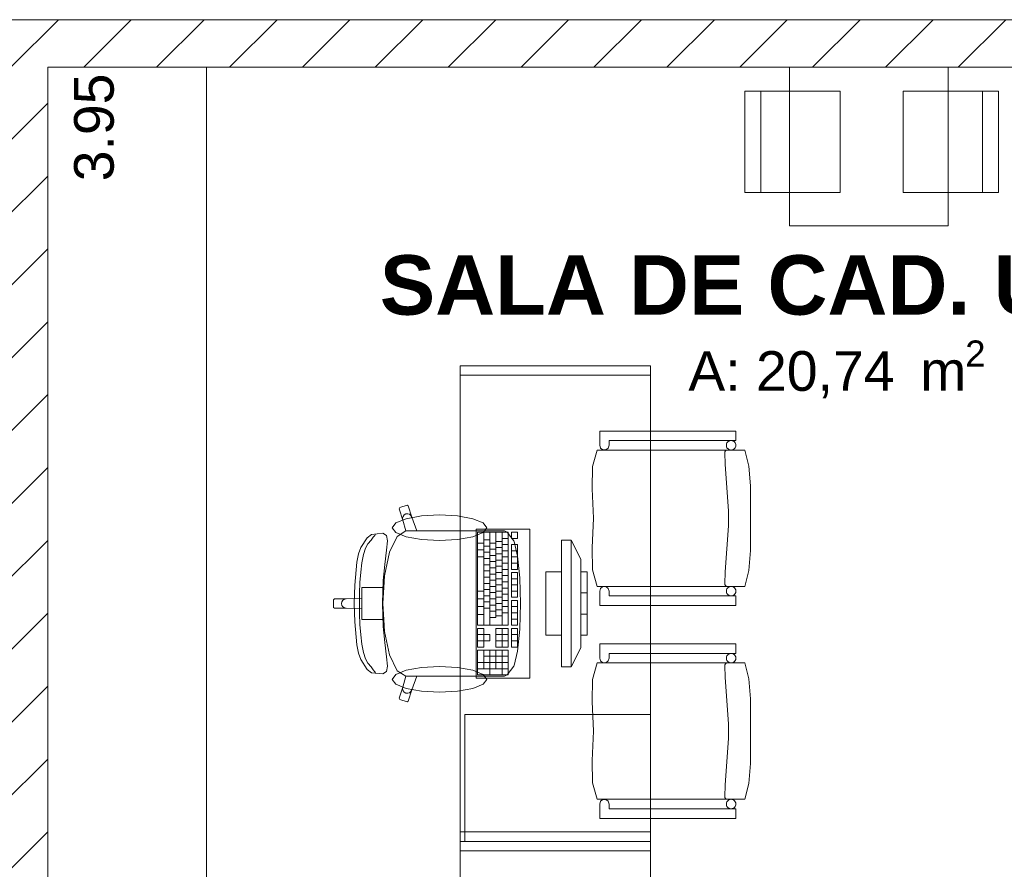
# Model space of a CAD drawing. Header units: millimetres. Extents: x 2826 to 3034, y 1533 to 1590.
# Tile 201 of 248: x 2998.57 to 3001.67, y 1575.23 to 1577.91. Entities that reach past the tile are written whole.
import ezdxf
from ezdxf.enums import TextEntityAlignment as Align

# ---------------------------------------------------------------- set-up
doc = ezdxf.new("R2010")
doc.units = ezdxf.units.MM
doc.layers.add('_Caneta_No__220', color=7, linetype='Continuous', lineweight=15, true_color=0x8a8a8a)
doc.styles.add('ESTILO_GERADO_1', font='arialbd.ttf')
doc.styles.add('ESTILO_GERADO_2', font='arial.ttf')

# ---------------------------------------------------------------- blocks, each defined once
blk = doc.blocks.new('A$Cdd268059')
at = {"layer": '_Caneta_No__220'}
h = blk.add_hatch(dxfattribs=at)
h.set_pattern_fill('TIJOLO_COMUM_0005', color=256, style=0, pattern_type=2)
h.set_pattern_definition([(45, (0.02328, 0.61931), (-0.1149048, 0.1149048), [])])
h.paths.add_polyline_path([(13.1987, 6.0693), (13.1987, 5.9193), (17.6813, 5.9193), (17.6813, 6.0693)])
h = blk.add_hatch(dxfattribs=at)
h.set_pattern_fill('TIJOLO_COMUM_0005', color=256, style=0, pattern_type=2)
h.set_pattern_definition([(45, (0.02328, 0.61931), (-0.1149048, 0.1149048), [])])
h.paths.add_polyline_path([(13.4452, 1.9693), (13.4452, 5.9193), (13.2952, 5.9193), (13.2952, 1.9693)])
for p, q in [((4.4708, 6.0693), (18.6963, 6.0693)), ((13.4452, 5.9193), (13.4452, 1.9693)), ((18.6963, 5.9193), (13.4452, 5.9193)), ((13.9452, 5.9193), (13.4452, 5.9193)), ((13.4452, 5.9193), (13.4452, 1.9693)), ((13.9452, 1.9693), (13.9452, 5.9193)), ((15.693, 5.8441), (15.693, 5.5241)), ((16.3923, 5.8441), (16.3923, 5.5241)), ((15.1852, 4.7723), (15.1852, 4.7273)), ((15.6145, 4.7723), (15.1852, 4.7723)), ((15.6145, 4.7423), (15.6145, 4.7723)), ((15.1852, 4.7273), (15.1876, 4.7185)), ((15.2118, 4.7185), (15.2147, 4.7273)), ((15.2147, 4.7273), (15.2147, 4.7423)), ((15.2147, 4.7423), (15.6145, 4.7423)), ((15.1773, 4.7123), (15.162, 4.6604)), ((15.6431, 4.7123), (15.1773, 4.7123)), ((15.1876, 4.7185), (15.195, 4.7131)), ((15.195, 4.7131), (15.2043, 4.7131)), ((15.2043, 4.7131), (15.2118, 4.7185)), ((15.5795, 4.705), (15.5798, 4.7064)), ((15.5795, 4.7043), (15.5795, 4.705)), ((15.5805, 4.6663), (15.5795, 4.7043)), ((15.5798, 4.7064), (15.5803, 4.7077)), ((15.5803, 4.7077), (15.581, 4.7089)), ((15.581, 4.7089), (15.5819, 4.71)), ((15.5819, 4.71), (15.5829, 4.7109)), ((15.5829, 4.7109), (15.5841, 4.7116)), ((15.5841, 4.7116), (15.5855, 4.7121)), ((15.5855, 4.7121), (15.5868, 4.7123)), ((15.6557, 4.662), (15.6431, 4.7123)), ((15.162, 4.6604), (15.1617, 4.5903)), ((15.5915, 4.5208), (15.5805, 4.6663)), ((15.6608, 4.5994), (15.6557, 4.662)), ((15.6608, 4.4973), (15.6608, 4.5994)), ((15.1617, 4.5903), (15.1659, 4.4973)), ((14.5779, 4.5383), (14.5551, 4.5308)), ((14.5816, 4.5364), (14.5779, 4.5383)), ((14.593, 4.501), (14.5816, 4.5364)), ((14.5551, 4.5308), (14.5532, 4.527)), ((14.5532, 4.527), (14.5646, 4.4916)), ((14.5655, 4.5031), (14.5639, 4.4975)), ((14.5691, 4.5078), (14.5655, 4.5031)), ((14.5742, 4.5107), (14.5691, 4.5078)), ((14.58, 4.5113), (14.5742, 4.5107)), ((14.5856, 4.5097), (14.58, 4.5113)), ((14.5902, 4.5061), (14.5856, 4.5097)), ((14.593, 4.501), (14.5902, 4.5061)), ((15.5915, 4.4738), (15.5915, 4.5208)), ((14.5639, 4.4975), (14.5646, 4.4916)), ((14.5646, 4.4916), (14.5743, 4.4575)), ((14.6087, 4.4576), (14.593, 4.501)), ((15.1659, 4.4973), (15.1617, 4.4044)), ((15.5805, 4.3283), (15.5915, 4.4738)), ((15.6608, 4.3953), (15.6608, 4.4973)), ((14.4652, 4.4464), (14.452, 4.4359)), ((14.5013, 4.4497), (14.4652, 4.4464)), ((14.4706, 4.4371), (14.4758, 4.4433)), ((14.4758, 4.4433), (14.4784, 4.4471)), ((14.5129, 4.443), (14.5013, 4.4497)), ((14.5159, 4.4258), (14.5129, 4.443)), ((14.5464, 4.4401), (14.5226, 4.3904)), ((14.5743, 4.4575), (14.5464, 4.4401)), ((14.5745, 4.4576), (14.5743, 4.4575)), ((14.5745, 4.4576), (14.6087, 4.4576)), ((14.8178, 4.4576), (14.6087, 4.4576)), ((14.8001, 4.4535), (14.8001, 4.1598)), ((14.897, 4.4535), (14.8001, 4.4535)), ((14.8539, 4.4576), (14.8178, 4.4576)), ((14.8194, 4.4535), (14.8194, 4.1598)), ((14.8388, 4.4535), (14.8388, 4.1598)), ((14.8849, 4.4576), (14.8539, 4.4576)), ((14.8582, 4.4535), (14.8582, 4.1842)), ((14.8776, 4.4535), (14.8776, 4.1598)), ((14.8935, 4.453), (14.8849, 4.4576)), ((14.9147, 4.4262), (14.8935, 4.453)), ((14.897, 4.1598), (14.897, 4.4535)), ((14.9067, 4.4535), (14.9067, 4.4339)), ((14.9261, 4.4535), (14.9067, 4.4535)), ((14.9261, 4.4339), (14.9261, 4.4535)), ((14.452, 4.4359), (14.432, 4.4048)), ((14.4467, 4.4031), (14.4544, 4.4163)), ((14.4544, 4.4163), (14.4645, 4.428)), ((14.4645, 4.428), (14.4706, 4.4371)), ((14.5133, 4.3969), (14.5159, 4.4258)), ((14.8001, 4.4192), (14.8194, 4.4192)), ((14.8194, 4.429), (14.8388, 4.429)), ((14.8194, 4.4095), (14.8388, 4.4095)), ((14.8388, 4.4192), (14.8582, 4.4192)), ((14.8582, 4.4241), (14.8776, 4.4241)), ((14.8776, 4.4339), (14.897, 4.4339)), ((14.8776, 4.4144), (14.897, 4.4144)), ((14.9067, 4.4339), (14.9261, 4.4339)), ((14.9067, 4.4144), (14.9067, 4.336)), ((14.9261, 4.4144), (14.9067, 4.4144)), ((14.9156, 4.4241), (14.9147, 4.4262)), ((14.9263, 4.3782), (14.9156, 4.4241)), ((14.9261, 4.336), (14.9261, 4.4144)), ((15.0652, 4.4283), (15.0652, 4.0283)), ((15.0952, 4.4283), (15.0652, 4.4283)), ((15.0952, 4.0283), (15.0952, 4.4283)), ((15.0952, 4.4283), (15.1252, 4.3683)), ((14.4247, 4.3849), (14.4199, 4.359)), ((14.432, 4.4048), (14.4247, 4.3849)), ((14.4355, 4.3568), (14.4405, 4.3828)), ((14.4405, 4.3828), (14.4467, 4.4031)), ((14.5226, 4.3904), (14.5067, 4.3161)), ((14.5075, 4.3515), (14.5133, 4.3969)), ((14.8001, 4.3972), (14.8194, 4.3972)), ((14.8194, 4.3899), (14.8388, 4.3899)), ((14.8388, 4.3997), (14.8582, 4.3997)), ((14.8388, 4.3801), (14.8582, 4.3801)), ((14.8582, 4.4046), (14.8776, 4.4046)), ((14.8582, 4.385), (14.8776, 4.385)), ((14.8776, 4.3948), (14.897, 4.3948)), ((14.9067, 4.3948), (14.9261, 4.3948)), ((14.9334, 4.3094), (14.9263, 4.3782)), ((15.1617, 4.4044), (15.162, 4.3342)), ((15.6557, 4.3326), (15.6608, 4.3953)), ((14.4199, 4.359), (14.4129, 4.2858)), ((14.4318, 4.3269), (14.4355, 4.3568)), ((14.5028, 4.3006), (14.5075, 4.3515)), ((14.8001, 4.3752), (14.8194, 4.3752)), ((14.8194, 4.3703), (14.8388, 4.3703)), ((14.8194, 4.3507), (14.8388, 4.3507)), ((14.8388, 4.3605), (14.8582, 4.3605)), ((14.8582, 4.3654), (14.8776, 4.3654)), ((14.8776, 4.3752), (14.897, 4.3752)), ((14.8776, 4.3556), (14.897, 4.3556)), ((14.9067, 4.3752), (14.9261, 4.3752)), ((14.9067, 4.3556), (14.9261, 4.3556)), ((15.1252, 4.3683), (15.1252, 4.0883)), ((14.4293, 4.2944), (14.4318, 4.3269)), ((14.5067, 4.3161), (14.5044, 4.2786)), ((14.8194, 4.3311), (14.8388, 4.3311)), ((14.8388, 4.3409), (14.8582, 4.3409)), ((14.8388, 4.3213), (14.8582, 4.3213)), ((14.8582, 4.3458), (14.8776, 4.3458)), ((14.8582, 4.3262), (14.8776, 4.3262)), ((14.8776, 4.336), (14.897, 4.336)), ((14.8776, 4.3164), (14.897, 4.3164)), ((14.9067, 4.336), (14.9261, 4.336)), ((14.9067, 4.3262), (14.9067, 4.2479)), ((14.9261, 4.3262), (14.9067, 4.3262)), ((14.9261, 4.2479), (14.9261, 4.3262)), ((15.0152, 4.3283), (15.0152, 4.1283)), ((15.0652, 4.3283), (15.0152, 4.3283)), ((15.0652, 4.1283), (15.0652, 4.3283)), ((15.1252, 4.3283), (15.1252, 4.1283)), ((15.1452, 4.3283), (15.1252, 4.3283)), ((15.1452, 4.1283), (15.1452, 4.3283)), ((15.162, 4.3342), (15.1773, 4.2823)), ((15.5795, 4.2903), (15.5805, 4.3283)), ((15.6431, 4.2823), (15.6557, 4.3326)), ((14.4129, 4.2858), (14.4108, 4.2283)), ((14.4278, 4.261), (14.4293, 4.2944)), ((14.5005, 4.2283), (14.5028, 4.3006)), ((14.8194, 4.3115), (14.8388, 4.3115)), ((14.8194, 4.292), (14.8388, 4.292)), ((14.8388, 4.3017), (14.8582, 4.3017)), ((14.8582, 4.3066), (14.8776, 4.3066)), ((14.8582, 4.2871), (14.8776, 4.2871)), ((14.8776, 4.2969), (14.897, 4.2969)), ((14.9067, 4.3066), (14.9261, 4.3066)), ((14.9067, 4.2871), (14.9261, 4.2871)), ((14.9335, 4.3083), (14.9334, 4.3094)), ((14.936, 4.2283), (14.9335, 4.3083)), ((15.5795, 4.2896), (15.5795, 4.2903)), ((15.5798, 4.2883), (15.5795, 4.2896)), ((15.5803, 4.2869), (15.5798, 4.2883)), ((15.581, 4.2857), (15.5803, 4.2869)), ((15.5819, 4.2847), (15.581, 4.2857)), ((15.5829, 4.2838), (15.5819, 4.2847)), ((14.4274, 4.2283), (14.4278, 4.261)), ((14.4657, 4.2786), (14.4357, 4.2786)), ((14.4357, 4.2786), (14.4357, 4.2452)), ((14.5044, 4.2786), (14.4657, 4.2786)), ((14.5044, 4.2786), (14.5012, 4.2283)), ((14.8001, 4.2675), (14.8194, 4.2675)), ((14.8194, 4.2724), (14.8388, 4.2724)), ((14.8388, 4.2822), (14.8582, 4.2822)), ((14.8388, 4.2626), (14.8582, 4.2626)), ((14.8582, 4.2675), (14.8776, 4.2675)), ((14.8776, 4.2773), (14.897, 4.2773)), ((14.8776, 4.2577), (14.897, 4.2577)), ((14.9067, 4.2675), (14.9261, 4.2675)), ((15.1252, 4.2616), (15.1452, 4.2616)), ((15.1773, 4.2823), (15.6431, 4.2823)), ((15.1876, 4.2761), (15.1852, 4.2673)), ((15.1852, 4.2673), (15.1852, 4.2223)), ((15.195, 4.2816), (15.1876, 4.2761)), ((15.2043, 4.2816), (15.195, 4.2816)), ((15.2118, 4.2761), (15.2043, 4.2816)), ((15.2147, 4.2673), (15.2118, 4.2761)), ((15.2147, 4.2523), (15.2147, 4.2673)), ((15.5841, 4.2831), (15.5829, 4.2838)), ((14.349, 4.2434), (14.346, 4.2404)), ((14.346, 4.2404), (14.346, 4.2283)), ((14.346, 4.2162), (14.346, 4.2283)), ((14.3859, 4.2434), (14.349, 4.2434)), ((14.3721, 4.2341), (14.3709, 4.2283)), ((14.3721, 4.2225), (14.3709, 4.2283)), ((14.3753, 4.239), (14.3721, 4.2341)), ((14.3753, 4.2176), (14.3721, 4.2225)), ((14.3802, 4.2423), (14.3753, 4.239)), ((14.3859, 4.2434), (14.3802, 4.2423)), ((14.4357, 4.2452), (14.3859, 4.2434)), ((14.4129, 4.1708), (14.4108, 4.2283)), ((14.4274, 4.2283), (14.4278, 4.1956)), ((14.4357, 4.2452), (14.4357, 4.2283)), ((14.4357, 4.2114), (14.4357, 4.2283)), ((14.5005, 4.2283), (14.5028, 4.156)), ((14.5044, 4.178), (14.5012, 4.2283)), ((14.8001, 4.243), (14.8194, 4.243)), ((14.8194, 4.2528), (14.8388, 4.2528)), ((14.8194, 4.2332), (14.8388, 4.2332)), ((14.8388, 4.243), (14.8582, 4.243)), ((14.8388, 4.2234), (14.8582, 4.2234)), ((14.8582, 4.2479), (14.8776, 4.2479)), ((14.8582, 4.2283), (14.8776, 4.2283)), ((14.8776, 4.2381), (14.897, 4.2381)), ((14.9067, 4.2479), (14.9261, 4.2479)), ((14.9067, 4.2381), (14.9067, 4.1598)), ((14.9261, 4.2381), (14.9067, 4.2381)), ((14.9261, 4.1598), (14.9261, 4.2381)), ((14.936, 4.2283), (14.9335, 4.1483)), ((15.1852, 4.2223), (15.6145, 4.2223)), ((15.6145, 4.2523), (15.2147, 4.2523)), ((15.6145, 4.2223), (15.6145, 4.2523)), ((14.349, 4.2132), (14.346, 4.2162)), ((14.3859, 4.2132), (14.349, 4.2132)), ((14.3802, 4.2144), (14.3753, 4.2176)), ((14.3859, 4.2132), (14.3802, 4.2144)), ((14.4357, 4.2114), (14.3859, 4.2132)), ((14.4278, 4.1956), (14.4293, 4.1622)), ((14.4357, 4.178), (14.4357, 4.2114)), ((14.8001, 4.2185), (14.8194, 4.2185)), ((14.8001, 4.194), (14.8194, 4.194)), ((14.8194, 4.2136), (14.8388, 4.2136)), ((14.8388, 4.2038), (14.8582, 4.2038)), ((14.8582, 4.2087), (14.8776, 4.2087)), ((14.8776, 4.2185), (14.897, 4.2185)), ((14.8776, 4.1989), (14.897, 4.1989)), ((14.9067, 4.2185), (14.9261, 4.2185)), ((14.9067, 4.1989), (14.9261, 4.1989)), ((15.1252, 4.195), (15.1452, 4.195)), ((14.4199, 4.0976), (14.4129, 4.1708)), ((14.4293, 4.1622), (14.4318, 4.1298)), ((14.4657, 4.178), (14.4357, 4.178)), ((14.5044, 4.178), (14.4657, 4.178)), ((14.5067, 4.1406), (14.5044, 4.178)), ((14.8388, 4.1842), (14.8582, 4.1842)), ((14.8582, 4.1891), (14.8776, 4.1891)), ((14.9067, 4.1794), (14.9261, 4.1794)), ((14.4318, 4.1298), (14.4355, 4.0998)), ((14.5028, 4.156), (14.5075, 4.1051)), ((14.5226, 4.0662), (14.5067, 4.1406)), ((14.8001, 4.1598), (14.897, 4.1598)), ((14.8001, 4.15), (14.8001, 4.0912)), ((14.8194, 4.15), (14.8001, 4.15)), ((14.8001, 4.1304), (14.8194, 4.1304)), ((14.8194, 4.1304), (14.8194, 4.15)), ((14.8388, 4.1304), (14.8194, 4.1304)), ((14.8194, 4.1304), (14.8194, 4.1108)), ((14.8388, 4.1108), (14.8388, 4.1304)), ((14.8582, 4.15), (14.8582, 4.0912)), ((14.897, 4.15), (14.8582, 4.15)), ((14.8582, 4.1304), (14.897, 4.1304)), ((14.8776, 4.15), (14.8776, 4.0912)), ((14.897, 4.0912), (14.897, 4.15)), ((14.9067, 4.1598), (14.9261, 4.1598)), ((14.9067, 4.15), (14.9067, 4.0912)), ((14.9261, 4.15), (14.9067, 4.15)), ((14.9067, 4.1304), (14.9261, 4.1304)), ((14.9261, 4.0912), (14.9261, 4.15)), ((14.9334, 4.1472), (14.9263, 4.0785)), ((14.9335, 4.1483), (14.9334, 4.1472)), ((14.4355, 4.0998), (14.4405, 4.0738)), ((14.5075, 4.1051), (14.5133, 4.0598)), ((14.8001, 4.1108), (14.8194, 4.1108)), ((14.8194, 4.0912), (14.8194, 4.1108)), ((14.8194, 4.1108), (14.8388, 4.1108)), ((14.8582, 4.1108), (14.897, 4.1108)), ((14.9067, 4.1108), (14.9261, 4.1108)), ((15.0152, 4.1283), (15.0652, 4.1283)), ((15.1252, 4.1283), (15.1452, 4.1283)), ((15.1852, 4.101), (15.1852, 4.056)), ((15.6145, 4.101), (15.1852, 4.101)), ((15.6145, 4.071), (15.6145, 4.101)), ((14.4247, 4.0717), (14.4199, 4.0976)), ((14.432, 4.0518), (14.4247, 4.0717)), ((14.4405, 4.0738), (14.4467, 4.0535)), ((14.8001, 4.0912), (14.8194, 4.0912)), ((14.8001, 4.0814), (14.8001, 4.0031)), ((14.897, 4.0814), (14.8001, 4.0814)), ((14.8194, 4.0814), (14.8194, 4.0227)), ((14.8388, 4.0814), (14.8388, 4.0031)), ((14.8582, 4.0912), (14.897, 4.0912)), ((14.8582, 4.0814), (14.8582, 4.0227)), ((14.8776, 4.0814), (14.8776, 4.0031)), ((14.897, 4.0031), (14.897, 4.0814)), ((14.9067, 4.0912), (14.9261, 4.0912)), ((14.9263, 4.0785), (14.9156, 4.0325)), ((15.0952, 4.0283), (15.1252, 4.0883)), ((15.2147, 4.056), (15.2147, 4.071)), ((15.2147, 4.071), (15.6145, 4.071)), ((14.452, 4.0207), (14.432, 4.0518)), ((14.4467, 4.0535), (14.4544, 4.0403)), ((14.4544, 4.0403), (14.4645, 4.0286)), ((14.5133, 4.0598), (14.5159, 4.0309)), ((14.5464, 4.0165), (14.5226, 4.0662)), ((14.8001, 4.0423), (14.897, 4.0423)), ((14.8194, 4.0619), (14.897, 4.0619)), ((15.1773, 4.041), (15.162, 3.9891)), ((15.6431, 4.041), (15.1773, 4.041)), ((15.1852, 4.056), (15.1876, 4.0472)), ((15.1876, 4.0472), (15.195, 4.0417)), ((15.195, 4.0417), (15.2043, 4.0417)), ((15.2043, 4.0417), (15.2118, 4.0472)), ((15.2118, 4.0472), (15.2147, 4.056)), ((15.5798, 4.0351), (15.5803, 4.0364)), ((15.5803, 4.0364), (15.581, 4.0376)), ((15.581, 4.0376), (15.5819, 4.0387)), ((15.5819, 4.0387), (15.5829, 4.0396)), ((15.5829, 4.0396), (15.5841, 4.0403)), ((15.5841, 4.0403), (15.5855, 4.0408)), ((15.5855, 4.0408), (15.5868, 4.041)), ((15.6557, 3.9907), (15.6431, 4.041)), ((14.4652, 4.0102), (14.452, 4.0207)), ((14.4645, 4.0286), (14.4706, 4.0196)), ((14.5013, 4.0069), (14.4652, 4.0102)), ((14.4706, 4.0196), (14.4758, 4.0133)), ((14.4758, 4.0133), (14.4784, 4.0095)), ((14.5129, 4.0136), (14.5013, 4.0069)), ((14.5159, 4.0309), (14.5129, 4.0136)), ((14.5743, 3.9992), (14.5464, 4.0165)), ((14.8001, 4.0227), (14.897, 4.0227)), ((14.9147, 4.0304), (14.8935, 4.0036)), ((14.9156, 4.0325), (14.9147, 4.0304)), ((15.0652, 4.0283), (15.0952, 4.0283)), ((15.5795, 4.0337), (15.5798, 4.0351)), ((15.5795, 4.033), (15.5795, 4.0337)), ((15.5805, 3.995), (15.5795, 4.033)), ((14.5646, 3.965), (14.5743, 3.9992)), ((14.5745, 3.999), (14.5743, 3.9992)), ((14.5745, 3.999), (14.6087, 3.999)), ((14.6087, 3.999), (14.593, 3.9557)), ((14.8178, 3.999), (14.6087, 3.999)), ((14.8001, 4.0031), (14.897, 4.0031)), ((14.8539, 3.999), (14.8178, 3.999)), ((14.8849, 3.999), (14.8539, 3.999)), ((14.8935, 4.0036), (14.8849, 3.999)), ((15.162, 3.9891), (15.1617, 3.919)), ((15.5915, 3.8495), (15.5805, 3.995)), ((15.6608, 3.928), (15.6557, 3.9907)), ((14.5532, 3.9296), (14.5646, 3.965)), ((14.5639, 3.9591), (14.5646, 3.965)), ((14.5655, 3.9535), (14.5639, 3.9591)), ((14.5691, 3.9488), (14.5655, 3.9535)), ((14.5742, 3.946), (14.5691, 3.9488)), ((14.58, 3.9453), (14.5742, 3.946)), ((14.5856, 3.9469), (14.58, 3.9453)), ((14.593, 3.9557), (14.5816, 3.9203)), ((14.5902, 3.9505), (14.5856, 3.9469)), ((14.593, 3.9557), (14.5902, 3.9505)), ((14.5551, 3.9258), (14.5532, 3.9296)), ((14.5779, 3.9183), (14.5551, 3.9258)), ((14.5816, 3.9203), (14.5779, 3.9183)), ((15.1617, 3.919), (15.1659, 3.826)), ((15.6608, 3.826), (15.6608, 3.928)), ((14.7602, 3.4783), (14.7602, 3.8783)), ((14.7602, 3.8783), (15.3452, 3.8783)), ((15.1659, 3.826), (15.1617, 3.733)), ((15.5915, 3.8025), (15.5915, 3.8495)), ((15.6608, 3.724), (15.6608, 3.826)), ((15.5805, 3.657), (15.5915, 3.8025)), ((15.1617, 3.733), (15.162, 3.6629)), ((15.6557, 3.6613), (15.6608, 3.724)), ((15.162, 3.6629), (15.1773, 3.611)), ((15.5795, 3.619), (15.5805, 3.657)), ((15.6431, 3.611), (15.6557, 3.6613)), ((15.1773, 3.611), (15.6431, 3.611)), ((15.1876, 3.6048), (15.1852, 3.596)), ((15.195, 3.6103), (15.1876, 3.6048)), ((15.2043, 3.6103), (15.195, 3.6103)), ((15.2118, 3.6048), (15.2043, 3.6103)), ((15.2147, 3.596), (15.2118, 3.6048)), ((15.5795, 3.6183), (15.5795, 3.619)), ((15.5798, 3.6169), (15.5795, 3.6183)), ((15.5803, 3.6156), (15.5798, 3.6169)), ((15.581, 3.6144), (15.5803, 3.6156)), ((15.5819, 3.6133), (15.581, 3.6144)), ((15.5829, 3.6124), (15.5819, 3.6133)), ((15.5841, 3.6117), (15.5829, 3.6124)), ((15.1852, 3.596), (15.1852, 3.551)), ((15.2147, 3.581), (15.2147, 3.596)), ((15.6145, 3.581), (15.2147, 3.581)), ((15.6145, 3.551), (15.6145, 3.581)), ((15.1852, 3.551), (15.6145, 3.551))]:
    blk.add_line(p, q, dxfattribs=at)
for points in [[(17.6813, 6.0693), (13.1987, 6.0693)], [(13.4452, 5.9193), (17.6813, 5.9193)], [(13.4452, 1.9693), (13.4452, 5.9193)]]:
    blk.add_lwpolyline(points, dxfattribs=at)
for points in [[(16.2837, 5.9193), (15.7837, 5.9193), (15.7837, 5.4193), (16.2837, 5.4193)], [(15.943, 5.8441), (15.943, 5.5241), (15.643, 5.5241), (15.643, 5.8441)], [(16.1423, 5.8441), (16.1423, 5.5241), (16.4423, 5.5241), (16.4423, 5.8441)], [(15.3452, 4.9783), (15.3452, 3.4783), (14.7452, 3.4783), (14.7452, 4.9783)], [(14.7452, 4.9483), (14.7452, 4.9783), (15.3452, 4.9783), (15.3452, 4.9483)], [(15.1852, 4.7723), (15.1852, 4.7273), (15.1876, 4.7185), (15.195, 4.7131), (15.2043, 4.7131), (15.2118, 4.7185), (15.2147, 4.7273), (15.2147, 4.7423), (15.6145, 4.7423), (15.6145, 4.7723)], [(15.6145, 4.7273), (15.6143, 4.7299), (15.6136, 4.7325), (15.6125, 4.7348), (15.611, 4.737), (15.6092, 4.7388), (15.607, 4.7403), (15.6047, 4.7414), (15.6021, 4.7421), (15.5995, 4.7423), (15.5969, 4.7421), (15.5944, 4.7414), (15.592, 4.7403), (15.5899, 4.7388), (15.588, 4.737), (15.5865, 4.7348), (15.5854, 4.7325), (15.5848, 4.7299), (15.5845, 4.7273), (15.5848, 4.7247), (15.5854, 4.7222), (15.5865, 4.7198), (15.588, 4.7177), (15.5899, 4.7158), (15.592, 4.7143), (15.5944, 4.7132), (15.5969, 4.7126), (15.5995, 4.7123), (15.6021, 4.7126), (15.6047, 4.7132), (15.607, 4.7143), (15.6092, 4.7158), (15.611, 4.7177), (15.6125, 4.7198), (15.6136, 4.7222), (15.6143, 4.7247)], [(15.1773, 4.7123), (15.162, 4.6604), (15.1617, 4.5903), (15.1659, 4.4973), (15.1617, 4.4044), (15.162, 4.3342), (15.1773, 4.2823), (15.6431, 4.2823), (15.6557, 4.3326), (15.6608, 4.3953), (15.6608, 4.4973), (15.6608, 4.5994), (15.6557, 4.662), (15.6431, 4.7123)], [(14.6801, 4.5076), (14.623, 4.5045), (14.5747, 4.4958), (14.5424, 4.4827), (14.531, 4.4673), (14.5424, 4.4519), (14.5747, 4.4389), (14.623, 4.4301), (14.6801, 4.4271), (14.7371, 4.4301), (14.7854, 4.4389), (14.8177, 4.4519), (14.8291, 4.4673), (14.8177, 4.4827), (14.7854, 4.4958), (14.7371, 4.5045)], [(14.9652, 4.4633), (14.7952, 4.4633), (14.7952, 3.9933), (14.9652, 3.9933)], [(15.2147, 4.2523), (15.2147, 4.2673), (15.2118, 4.2761), (15.2043, 4.2816), (15.195, 4.2816), (15.1876, 4.2761), (15.1852, 4.2673), (15.1852, 4.2223), (15.6145, 4.2223), (15.6145, 4.2523)], [(15.6145, 4.2673), (15.6143, 4.2699), (15.6136, 4.2725), (15.6125, 4.2748), (15.611, 4.277), (15.6092, 4.2788), (15.607, 4.2803), (15.6047, 4.2814), (15.6021, 4.2821), (15.5995, 4.2823), (15.5969, 4.2821), (15.5944, 4.2814), (15.592, 4.2803), (15.5899, 4.2788), (15.588, 4.277), (15.5865, 4.2748), (15.5854, 4.2725), (15.5848, 4.2699), (15.5845, 4.2673), (15.5848, 4.2647), (15.5854, 4.2622), (15.5865, 4.2598), (15.588, 4.2577), (15.5899, 4.2558), (15.592, 4.2543), (15.5944, 4.2532), (15.5969, 4.2526), (15.5995, 4.2523), (15.6021, 4.2526), (15.6047, 4.2532), (15.607, 4.2543), (15.6092, 4.2558), (15.611, 4.2577), (15.6125, 4.2598), (15.6136, 4.2622), (15.6143, 4.2647)], [(15.1852, 4.101), (15.1852, 4.056), (15.1876, 4.0472), (15.195, 4.0417), (15.2043, 4.0417), (15.2118, 4.0472), (15.2147, 4.056), (15.2147, 4.071), (15.6145, 4.071), (15.6145, 4.101)], [(15.6145, 4.056), (15.6143, 4.0586), (15.6136, 4.0611), (15.6125, 4.0635), (15.611, 4.0656), (15.6092, 4.0675), (15.607, 4.069), (15.6047, 4.0701), (15.6021, 4.0708), (15.5995, 4.071), (15.5969, 4.0708), (15.5944, 4.0701), (15.592, 4.069), (15.5899, 4.0675), (15.588, 4.0656), (15.5865, 4.0635), (15.5854, 4.0611), (15.5848, 4.0586), (15.5845, 4.056), (15.5848, 4.0534), (15.5854, 4.0509), (15.5865, 4.0485), (15.588, 4.0464), (15.5899, 4.0445), (15.592, 4.043), (15.5944, 4.0419), (15.5969, 4.0412), (15.5995, 4.041), (15.6021, 4.0412), (15.6047, 4.0419), (15.607, 4.043), (15.6092, 4.0445), (15.611, 4.0464), (15.6125, 4.0485), (15.6136, 4.0509), (15.6143, 4.0534)], [(15.1773, 4.041), (15.162, 3.9891), (15.1617, 3.919), (15.1659, 3.826), (15.1617, 3.733), (15.162, 3.6629), (15.1773, 3.611), (15.6431, 3.611), (15.6557, 3.6613), (15.6608, 3.724), (15.6608, 3.826), (15.6608, 3.928), (15.6557, 3.9907), (15.6431, 4.041)], [(14.6801, 3.9491), (14.623, 3.9521), (14.5747, 3.9608), (14.5424, 3.9739), (14.531, 3.9893), (14.5424, 4.0047), (14.5747, 4.0178), (14.623, 4.0265), (14.6801, 4.0296), (14.7371, 4.0265), (14.7854, 4.0178), (14.8177, 4.0047), (14.8291, 3.9893), (14.8177, 3.9739), (14.7854, 3.9608), (14.7371, 3.9521)], [(15.2147, 3.581), (15.2147, 3.596), (15.2118, 3.6048), (15.2043, 3.6103), (15.195, 3.6103), (15.1876, 3.6048), (15.1852, 3.596), (15.1852, 3.551), (15.6145, 3.551), (15.6145, 3.581)], [(15.6145, 3.596), (15.6143, 3.5986), (15.6136, 3.6011), (15.6125, 3.6035), (15.611, 3.6056), (15.6092, 3.6075), (15.607, 3.609), (15.6047, 3.6101), (15.6021, 3.6108), (15.5995, 3.611), (15.5969, 3.6108), (15.5944, 3.6101), (15.592, 3.609), (15.5899, 3.6075), (15.588, 3.6056), (15.5865, 3.6035), (15.5854, 3.6011), (15.5848, 3.5986), (15.5845, 3.596), (15.5848, 3.5934), (15.5854, 3.5909), (15.5865, 3.5885), (15.588, 3.5864), (15.5899, 3.5845), (15.592, 3.583), (15.5944, 3.5819), (15.5969, 3.5812), (15.5995, 3.581), (15.6021, 3.5812), (15.6047, 3.5819), (15.607, 3.583), (15.6092, 3.5845), (15.611, 3.5864), (15.6125, 3.5885), (15.6136, 3.5909), (15.6143, 3.5934)], [(14.7452, 3.4783), (14.7452, 3.5083), (15.3452, 3.5083), (15.3452, 3.4783)], [(15.3452, 3.4783), (15.3452, 1.9783), (14.7452, 1.9783), (14.7452, 3.4783)], [(14.7452, 3.4483), (14.7452, 3.4783), (15.3452, 3.4783), (15.3452, 3.4483)]]:
    blk.add_lwpolyline(points, close=True, dxfattribs=at)
for centre, start_param, end_param in [((15.5995, 4.7273), 4.712389, 7.853982), ((15.5995, 4.7273), 1.570796, 4.712389), ((15.5995, 4.2673), 4.712389, 7.853982), ((15.5995, 4.2673), 1.570796, 4.712389), ((15.5995, 4.056), 4.712389, 7.853982), ((15.5995, 4.056), 1.570796, 4.712389), ((15.5995, 3.596), 4.712389, 7.853982), ((15.5995, 3.596), 1.570796, 4.712389)]:
    blk.add_ellipse(centre, major_axis=(0, 0.015), ratio=0.9996, start_param=start_param, end_param=end_param, dxfattribs=at)
for s, height, style, p in [('SALA DE CAD. ÚNICO', 0.1875, 'ESTILO_GERADO_1', (14.4918, 5.1391)), ('2', 0.0825, 'ESTILO_GERADO_2', (16.3377, 4.9753)), ('A: 20,74', 0.125, 'ESTILO_GERADO_2', (15.4646, 4.8991)), (' m', 0.125, 'ESTILO_GERADO_2', (16.1471, 4.8991))]:
    blk.add_text(s, height=height, dxfattribs=dict(at, style=style)).set_placement(p)
at = {"layer": '_Caneta_No__220', "insert": (13.5913, 5.7296), "char_height": 0.125, "attachment_point": 5, "rotation": 90, "style": 'ESTILO_GERADO_2'}
blk.add_mtext('\\A1;3.95', dxfattribs=at)
at = {"layer": '_Caneta_No__220', "style": 'ESTILO_GERADO_2'}
for p in [(34.4309, 10.5457), (35.0309, 10.5457)]:
    blk.add_attdef('txt', text='', height=0.12, dxfattribs=at).set_placement(p, align=Align.MIDDLE_CENTER)
blk.add_attdef('txt', text='', height=0.12, rotation=90, dxfattribs=at).set_placement((1.2958, 6.4033), align=Align.MIDDLE_CENTER)

msp = doc.modelspace()

# ---------------------------------------------------------------- block references
msp.add_blockref('A$Cdd268059', (2985.2094, 1571.8422))

doc.saveas('drawing.dxf')
